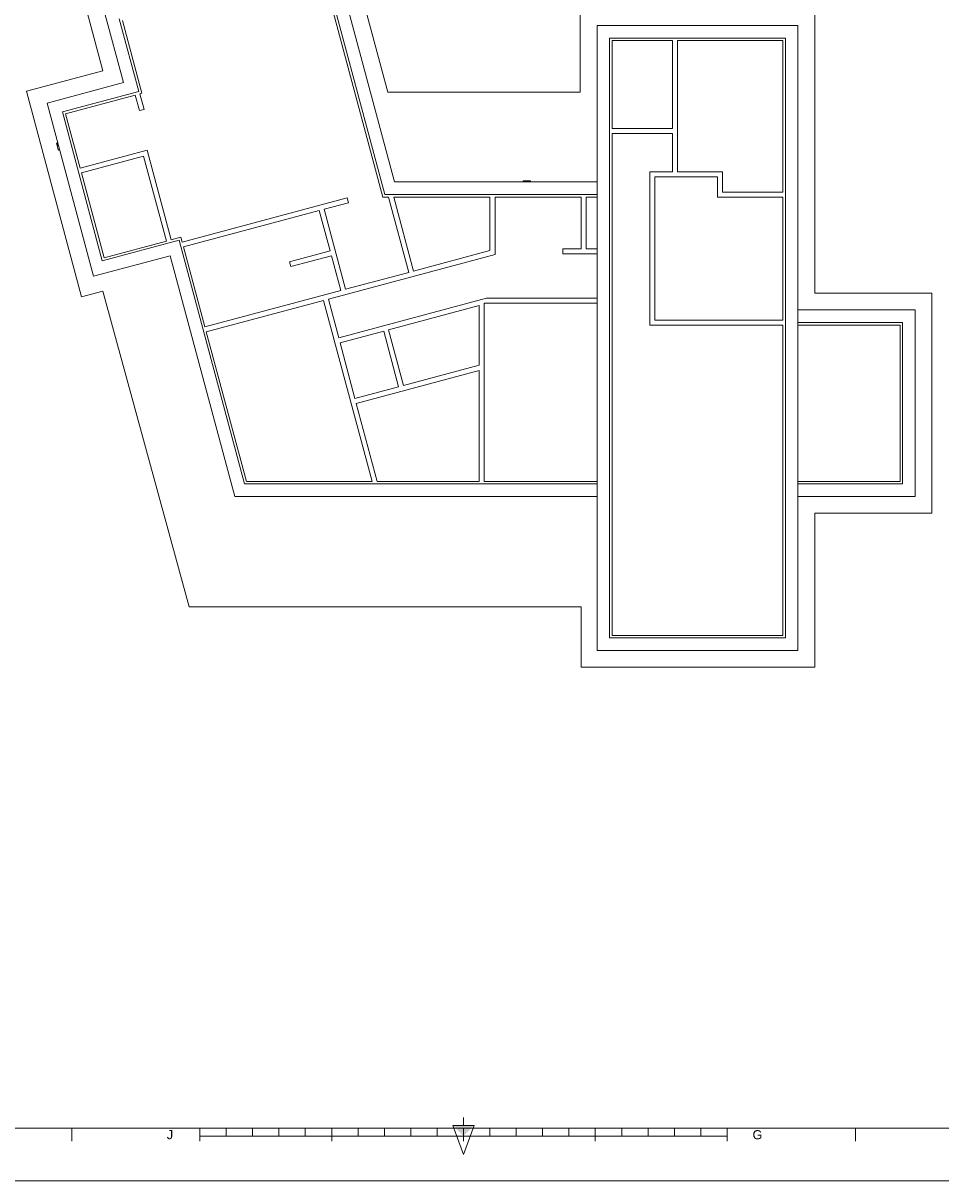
# Model space of a CAD drawing. Header units: millimetres. Extents: x 0 to 1189, y 0 to 841.
# Tile 5 of 13: x 427 to 776, y 0 to 439. Entities that reach past the tile are written whole.
import ezdxf

# ---------------------------------------------------------------- set-up
doc = ezdxf.new("R2010")
doc.units = ezdxf.units.MM
doc.layers.add('Dessus', color=7, linetype='Continuous')
doc.styles.add('Arial', font='arial.ttf')

msp = doc.modelspace()

# ---------------------------------------------------------------- hatches: boundary and pattern name
at = {"linetype": 'Continuous', "lineweight": 9}
msp.add_hatch(color=7, dxfattribs=at).paths.add_polyline_path([(594.5, 17), (598.5, 21), (590.5, 21)], flags=0)

# ---------------------------------------------------------------- linework, layer by layer
at = {"color": 7, "linetype": 'Continuous', "lineweight": 9}
for p, q in [((594.5, 21), (594.5, 24)), ((1169, 20), (20, 20)), ((445.88, 20), (445.88, 15)), ((494.5, 20), (494.5, 15)), ((504.5, 20), (504.5, 17)), ((514.5, 20), (514.5, 17)), ((524.5, 20), (524.5, 17)), ((534.5, 20), (534.5, 17)), ((544.5, 20), (544.5, 15)), ((554.5, 20), (554.5, 17)), ((564.5, 20), (564.5, 17)), ((574.5, 20), (574.5, 17)), ((584.5, 20), (584.5, 17)), ((594.5, 10), (590.5, 21)), ((590.5, 21), (598.5, 21)), ((594.5, 10), (598.5, 21)), ((594.5, 20), (594.5, 15)), ((604.5, 20), (604.5, 17)), ((614.5, 20), (614.5, 17)), ((624.5, 20), (624.5, 17)), ((634.5, 20), (634.5, 17)), ((644.5, 20), (644.5, 15)), ((654.5, 20), (654.5, 17)), ((664.5, 20), (664.5, 17)), ((674.5, 20), (674.5, 17)), ((684.5, 20), (684.5, 17)), ((694.5, 20), (694.5, 15)), ((743.12, 20), (743.12, 15)), ((494.5, 17), (694.5, 17))]:
    msp.add_line(p, q, dxfattribs=at)
at = {"color": 5, "linetype": 'Continuous', "lineweight": 9, "true_color": 0x0000ff}
msp.add_line((1189, 0), (0, 0), dxfattribs=at)
at = {"layer": 'Dessus', "color": 7, "linetype": 'Continuous', "lineweight": 9}
for p, q in [((565.74, 413.19), (549.09, 475.32)), ((568.31, 379.07), (544.6, 467.55)), ((541.23, 461.71), (564.65, 374.31)), ((541.23, 461.71), (564.65, 374.31)), ((563.92, 373.36), (540.56, 460.55)), ((450.34, 448.86), (457.74, 421.26)), ((458.12, 444.37), (465.51, 416.77)), ((638.81, 444.8), (638.81, 413.19)), ((727.71, 336.85), (727.71, 444.8)), ((471.35, 413.41), (463.95, 441.01)), ((471.35, 413.41), (463.95, 441.01)), ((465.12, 440.33), (472.51, 412.73)), ((721.36, 438.45), (645.16, 438.45)), ((645.16, 438.45), (645.16, 201.27)), ((721.36, 201.27), (721.36, 438.45)), ((649.92, 353.97), (649.92, 433.68)), ((649.92, 433.68), (716.6, 433.68)), ((649.92, 433.68), (716.6, 433.68)), ((649.92, 354.07), (649.92, 433.68)), ((673.74, 432.73), (650.88, 432.73)), ((650.88, 432.73), (650.88, 399.39)), ((673.74, 399.39), (673.74, 432.73)), ((715.65, 432.73), (675.64, 432.73)), ((675.64, 432.73), (675.64, 382.88)), ((715.65, 375.26), (715.65, 432.73)), ((716.6, 433.68), (716.6, 206.04)), ((716.6, 433.68), (716.6, 206.04)), ((457.74, 421.26), (428.74, 413.49)), ((428.74, 413.49), (449.64, 335.52)), ((465.51, 416.77), (436.52, 409)), ((442.35, 405.64), (471.35, 413.41)), ((442.35, 405.64), (471.35, 413.41)), ((638.81, 413.19), (565.74, 413.19)), ((436.52, 409), (454.13, 343.29)), ((469.96, 412.05), (443.52, 404.96)), ((471.54, 406.14), (469.96, 412.05)), ((472.51, 412.73), (471.73, 412.52)), ((471.73, 412.52), (473.32, 406.62)), ((457.5, 349.13), (442.35, 405.64)), ((457.5, 349.13), (442.35, 405.64)), ((443.52, 404.96), (449.05, 384.33)), ((473.32, 406.62), (471.54, 406.14)), ((650.88, 399.39), (673.74, 399.39)), ((673.74, 397.49), (650.88, 397.49)), ((650.88, 397.49), (650.88, 206.99)), ((673.74, 382.88), (673.74, 397.49)), ((440.08, 393.86), (440.31, 393.93)), ((440.08, 393.86), (440.76, 391.33)), ((440.54, 393.99), (440.31, 393.93)), ((440.62, 392.78), (440.31, 393.93)), ((440.85, 392.84), (440.62, 392.78)), ((440.99, 391.4), (440.76, 391.33)), ((441.16, 391.69), (440.99, 391.4)), ((441.05, 391.17), (440.99, 391.4)), ((441.05, 391.17), (441.28, 391.23)), ((449.05, 384.33), (474.5, 391.15)), ((474.5, 391.15), (483.62, 357.11)), ((473.16, 388.82), (449.54, 382.49)), ((481.78, 356.62), (473.16, 388.82)), ((449.54, 382.49), (458.17, 350.29)), ((665.16, 324.78), (665.16, 382.88)), ((665.16, 382.88), (673.74, 382.88)), ((675.64, 382.88), (692.79, 382.88)), ((692.79, 382.88), (692.79, 375.26)), ((645.16, 379.07), (568.31, 379.07)), ((617.07, 379.31), (617.07, 379.55)), ((619.69, 379.55), (617.07, 379.55)), ((617.07, 379.31), (617.07, 379.07)), ((618.26, 379.31), (617.07, 379.31)), ((618.26, 379.31), (618.26, 379.07)), ((619.69, 379.31), (619.45, 379.07)), ((619.69, 379.55), (619.69, 379.31)), ((619.69, 379.31), (619.93, 379.31)), ((619.93, 379.07), (619.93, 379.31)), ((690.88, 380.98), (667.07, 380.98)), ((667.07, 380.98), (667.07, 326.69)), ((690.88, 373.36), (690.88, 380.98)), ((564.65, 374.31), (645.16, 374.31)), ((564.65, 374.31), (645.16, 374.31)), ((692.79, 375.26), (715.65, 375.26)), ((487.8, 356.26), (550.36, 373.02)), ((550.85, 371.18), (541.65, 368.72)), ((550.36, 373.02), (550.85, 371.18)), ((566.05, 373.36), (563.92, 373.36)), ((573.71, 344.77), (566.05, 373.36)), ((604.54, 373.36), (568.02, 373.36)), ((568.02, 373.36), (575.55, 345.26)), ((604.54, 353.03), (604.54, 373.36)), ((639.15, 373.36), (606.45, 373.36)), ((606.45, 373.36), (606.45, 351.57)), ((639.15, 353.67), (639.15, 373.36)), ((645.16, 373.36), (641.05, 373.36)), ((641.05, 373.36), (641.05, 353.67)), ((715.65, 373.36), (690.88, 373.36)), ((715.65, 326.69), (715.65, 373.36)), ((539.81, 368.22), (488.29, 354.42)), ((543.91, 352.94), (539.81, 368.22)), ((541.65, 368.72), (549.79, 338.36)), ((486.63, 356.93), (457.5, 349.13)), ((486.63, 356.93), (457.5, 349.13)), ((458.17, 350.29), (481.78, 356.62)), ((483.62, 357.11), (487.3, 358.1)), ((511.41, 264.46), (486.63, 356.93)), ((511.41, 264.46), (486.63, 356.93)), ((487.3, 358.1), (487.8, 356.26)), ((488.29, 354.42), (496.43, 324.06)), ((528.54, 348.83), (543.91, 352.94)), ((606.45, 351.57), (543.23, 334.63)), ((575.55, 345.26), (604.54, 353.03)), ((632.16, 351.77), (632.16, 353.67)), ((632.16, 353.67), (639.15, 353.67)), ((645.16, 351.77), (632.16, 351.77)), ((641.05, 353.67), (645.16, 353.67)), ((649.92, 353.87), (649.92, 354.07)), ((649.92, 351.49), (649.92, 353.97)), ((649.92, 351.59), (649.92, 353.87)), ((649.92, 351.39), (649.92, 351.59)), ((649.92, 206.04), (649.92, 351.49)), ((454.13, 343.29), (483.26, 351.1)), ((483.26, 351.1), (507.76, 259.69)), ((529.03, 346.99), (528.54, 348.83)), ((544.4, 351.1), (529.03, 346.99)), ((547.95, 337.86), (544.4, 351.1)), ((649.92, 206.04), (649.92, 351.39)), ((549.79, 338.36), (573.71, 344.77)), ((449.64, 335.52), (457.74, 337.69)), ((457.74, 337.69), (490.39, 217.78)), ((496.43, 324.06), (547.95, 337.86)), ((541.39, 334.13), (496.92, 322.22)), ((559.8, 265.41), (541.39, 334.13)), ((543.23, 334.63), (547.17, 319.91)), ((547.17, 319.91), (603.28, 334.94)), ((603.28, 334.94), (645.16, 334.94)), ((772.16, 336.85), (727.71, 336.85)), ((772.16, 253.34), (772.16, 336.85)), ((600.39, 332.19), (566.07, 323)), ((600.39, 309.51), (600.39, 332.19)), ((645.16, 333.04), (602.3, 333.04)), ((602.3, 333.04), (602.3, 265.41)), ((765.81, 330.5), (721.36, 330.5)), ((765.81, 259.69), (765.81, 330.5)), ((667.07, 326.69), (715.65, 326.69)), ((721.36, 325.73), (761.05, 325.73)), ((721.36, 325.73), (761.05, 325.73)), ((761.05, 325.73), (761.05, 264.46)), ((761.05, 325.73), (761.05, 264.46)), ((496.92, 322.22), (512.14, 265.41)), ((564.23, 322.5), (547.66, 318.07)), ((569.9, 301.34), (564.23, 322.5)), ((566.07, 323), (571.74, 301.83)), ((715.65, 324.78), (665.16, 324.78)), ((715.65, 206.99), (715.65, 324.78)), ((760.1, 324.78), (721.36, 324.78)), ((760.1, 265.41), (760.1, 324.78)), ((547.66, 318.07), (553.33, 296.9)), ((571.74, 301.83), (600.39, 309.51)), ((600.39, 307.54), (553.83, 295.06)), ((600.39, 265.41), (600.39, 307.54)), ((553.33, 296.9), (569.9, 301.34)), ((553.83, 295.06), (561.77, 265.41)), ((645.16, 264.46), (511.41, 264.46)), ((645.16, 264.46), (511.41, 264.46)), ((512.14, 265.41), (559.8, 265.41)), ((561.77, 265.41), (600.39, 265.41)), ((602.3, 265.41), (645.16, 265.41)), ((721.36, 265.41), (760.1, 265.41)), ((761.05, 264.46), (721.36, 264.46)), ((761.05, 264.46), (721.36, 264.46)), ((507.76, 259.69), (645.16, 259.69)), ((721.36, 259.69), (765.81, 259.69)), ((727.71, 253.34), (772.16, 253.34)), ((727.71, 194.92), (727.71, 253.34)), ((490.39, 217.78), (639.13, 217.78)), ((639.13, 217.78), (639.13, 194.92)), ((650.88, 206.99), (715.65, 206.99)), ((716.6, 206.04), (649.92, 206.04)), ((716.6, 206.04), (649.92, 206.04)), ((645.16, 201.27), (721.36, 201.27)), ((639.13, 194.92), (727.71, 194.92))]:
    msp.add_line(p, q, dxfattribs=at)
for centre, radius, start, end in [((441.37, 392.43), 0.823, 133.4245, 154.7651), ((440.99, 391.4), 0.238, 195, 285), ((618.79, 378.68), 0.823, 130.235, 151.575), ((619.69, 379.31), 0.238, 0, 90)]:
    msp.add_arc(centre, radius, start, end, dxfattribs=at)

# ---------------------------------------------------------------- texts
at = {"color": 7, "linetype": 'Continuous', "lineweight": 9, "style": 'Arial'}
for s, width, p in [('J', 0.999087, (481.95, 15.81)), ('G', 0.99986, (704.12, 15.78))]:
    msp.add_text(s, height=3.44, dxfattribs=dict(at, width=width)).set_placement(p)

doc.saveas('drawing.dxf')
